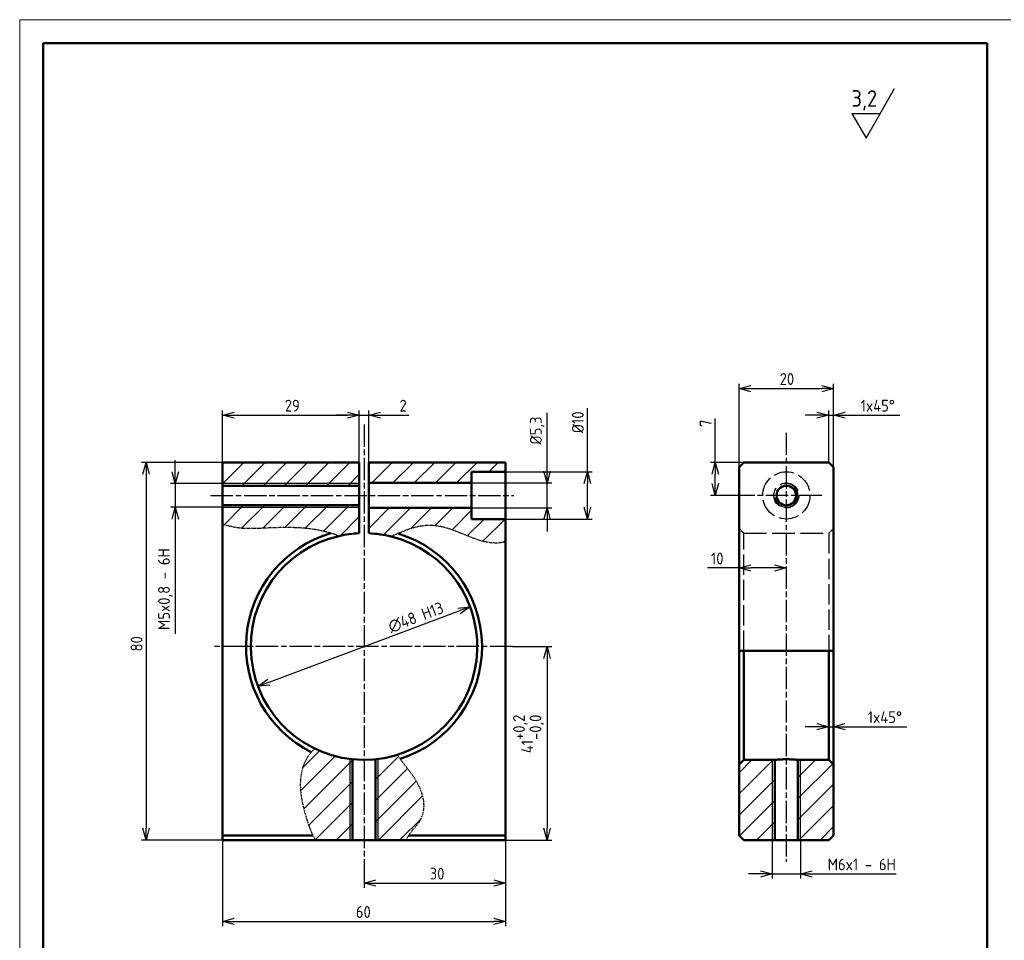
# Model space of a CAD drawing. Extents: x 324 to 1258, y -339 to 255.
# Tile 4 of 5: x 324 to 533, y 60 to 255. Entities that reach past the tile are written whole.
import ezdxf

# ---------------------------------------------------------------- set-up
doc = ezdxf.new("R2010")
doc.units = 0
doc.linetypes.add('CHAIN', pattern=[0.3543, 0.2362, -0.0295, 0.0591, -0.0295])
doc.linetypes.add('DASHED', pattern=[0.2068, 0.1655, -0.0413])
for name, color, linetype, lineweight in [('Centerline(ISO)', 1, 'CHAIN', 25), ('Dimensions(ISO)', 2, 'Continuous', 25), ('Hidden Edges(ISO)', 254, 'DASHED', 25), ('koty', 7, 'Continuous', 25), ('Srafování', 3, 'Continuous', 9), ('Viditelná (ISO)', 7, 'Continuous', 50), ('Závity(ISO)', 252, 'Continuous', 25)]:
    doc.layers.add(name, color=color, linetype=linetype, lineweight=lineweight)
doc.styles.add('DEFAULT-ISO', font='isocp.shx')
doc.styles.get("Standard").update_dxf_attribs({"font": 'ARIAL.TTF'})
doc.dimstyles.new('Copy of DEFAULT-ISO', dxfattribs={"dimtxt": 2.5, "dimasz": 2.5, "dimexe": 1, "dimexo": 0, "dimgap": 0.762, "dimtad": 1, "dimrnd": 1e-08, "dimzin": 12, "dimtxsty": 'DEFAULT-ISO', "dimblk": 'OPEN30', "dimcen": 0.09, "dimdle": 10, "dimclrd": 256, "dimclre": 256, "dimclrt": 256, "dimazin": 3, "dimtfac": 1, "dimtmove": 0, "dimatfit": 3, "dimldrblk": 'DOTSMALL', "dimfxl": 1, "dimtolj": 1, "dimtzin": 0, "dimlwd": 25, "dimlwe": -1, "dimarcsym": 0})
pattern_1 = [(45, (324.802, -29.228), (-2.245064, 2.245064), [])]

# ---------------------------------------------------------------- blocks, each defined once
blk = doc.blocks.new('_Open30')
at = {"color": 0, "linetype": 'ByBlock', "lineweight": -2}
for p, q in [((-1, 0.268), (0, 0)), ((0, 0), (-1, -0.268)), ((0, 0), (-1, 0))]:
    blk.add_line(p, q, dxfattribs=at)
blk = doc.blocks.new('*D1')
at = {"layer": 'Defpoints', "color": 0, "linetype": 'Continuous'}
for p in [(419.35, 130.5), (374.39, 113.68)]:
    blk.add_point(p, dxfattribs=at)
at = {"layer": 'Dimensions(ISO)', "lineweight": 25}
blk.add_line((376.74, 114.55), (417.01, 129.62), dxfattribs=at)
at = {"layer": 'Dimensions(ISO)', "linetype": 'Continuous', "lineweight": 25, "xscale": 2.5, "yscale": 2.5, "zscale": 2.5}
for p, rotation in [((419.35, 130.5), 20.51958421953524), ((374.39, 113.68), 200.5195842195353)]:
    blk.add_blockref('_Open30', p, dxfattribs=dict(at, rotation=rotation))
at = {"layer": 'Dimensions(ISO)', "linetype": 'Continuous', "lineweight": 25, "insert": (401.69, 127.37), "char_height": 2.5, "attachment_point": 1, "rotation": 20.5196, "style": 'DEFAULT-ISO'}
blk.add_mtext('\\A1;∅48 H13', dxfattribs=at)
blk = doc.blocks.new('_DotSmall')
at = {"color": 0, "linetype": 'ByBlock', "const_width": 0.5}
blk.add_lwpolyline([(-0.0625, 0, 1), (0.0625, 0, 1)], format="xyb", close=True, dxfattribs=at)
blk = doc.blocks.new('*D2')
at = {"layer": 'Defpoints', "color": 0, "linetype": 'Continuous'}
for p in [(366.87, 161.09), (350.7, 81.09), (366.87, 81.09)]:
    blk.add_point(p, dxfattribs=at)
at = {"layer": 'Dimensions(ISO)'}
for p, q in [((366.87, 161.09), (349.7, 161.09)), ((366.87, 81.09), (349.7, 81.09))]:
    blk.add_line(p, q, dxfattribs=at)
at = {"layer": 'Dimensions(ISO)', "lineweight": 25}
blk.add_line((350.7, 158.59), (350.7, 83.59), dxfattribs=at)
at = {"layer": 'Dimensions(ISO)', "linetype": 'Continuous', "lineweight": 25, "xscale": 2.5, "yscale": 2.5, "zscale": 2.5}
for p, rotation in [((350.7, 161.09), 90), ((350.7, 81.09), 270)]:
    blk.add_blockref('_Open30', p, dxfattribs=dict(at, rotation=rotation))
at = {"layer": 'Dimensions(ISO)', "linetype": 'Continuous', "lineweight": 25, "insert": (347.43, 121.05), "char_height": 2.5, "attachment_point": 1, "rotation": 90, "style": 'DEFAULT-ISO'}
blk.add_mtext('\\A1;80', dxfattribs=at)
blk = doc.blocks.new('*D3')
at = {"layer": 'Defpoints', "color": 0, "linetype": 'Continuous'}
for p in [(428.3, 122.09), (426.87, 81.09), (435.67, 81.09)]:
    blk.add_point(p, dxfattribs=at)
at = {"layer": 'Dimensions(ISO)'}
for p, q in [((428.3, 122.09), (436.67, 122.09)), ((426.87, 81.09), (436.67, 81.09))]:
    blk.add_line(p, q, dxfattribs=at)
at = {"layer": 'Dimensions(ISO)', "lineweight": 25}
blk.add_line((435.67, 119.59), (435.67, 83.59), dxfattribs=at)
at = {"layer": 'Dimensions(ISO)', "linetype": 'Continuous', "lineweight": 25, "xscale": 2.5, "yscale": 2.5, "zscale": 2.5}
for p, rotation in [((435.67, 122.09), 90), ((435.67, 81.09), 270)]:
    blk.add_blockref('_Open30', p, dxfattribs=dict(at, rotation=rotation))
at = {"layer": 'Dimensions(ISO)', "linetype": 'Continuous', "lineweight": 25, "insert": (428.45, 99.49), "char_height": 2.5, "attachment_point": 1, "rotation": 90, "style": 'DEFAULT-ISO'}
blk.add_mtext('\\A1;41\\S+0,2^ -0,0;', dxfattribs=at)
blk = doc.blocks.new('*D4')
at = {"layer": 'Defpoints', "color": 0, "linetype": 'Continuous'}
for p in [(419.67, 156.74), (419.67, 151.44), (435.67, 151.44)]:
    blk.add_point(p, dxfattribs=at)
at = {"layer": 'Dimensions(ISO)', "lineweight": 25}
for p, q in [((435.67, 159.24), (435.67, 171.61)), ((435.67, 151.44), (435.67, 156.74)), ((435.67, 148.94), (435.67, 146.44))]:
    blk.add_line(p, q, dxfattribs=at)
at = {"layer": 'Dimensions(ISO)'}
for p, q in [((419.67, 156.74), (436.67, 156.74)), ((419.67, 151.44), (436.67, 151.44))]:
    blk.add_line(p, q, dxfattribs=at)
at = {"layer": 'Dimensions(ISO)', "linetype": 'Continuous', "lineweight": 25, "xscale": 2.5, "yscale": 2.5, "zscale": 2.5}
for p, rotation in [((435.67, 156.74), 270), ((435.67, 151.44), 90)]:
    blk.add_blockref('_Open30', p, dxfattribs=dict(at, rotation=rotation))
at = {"layer": 'Dimensions(ISO)', "linetype": 'Continuous', "lineweight": 25, "insert": (432.03, 164.87), "char_height": 2.5, "attachment_point": 1, "rotation": 90, "style": 'DEFAULT-ISO'}
blk.add_mtext('\\A1;%%c5,3', dxfattribs=at)
blk = doc.blocks.new('*D5')
at = {"layer": 'Defpoints', "color": 0, "linetype": 'Continuous'}
for p in [(426.87, 159.09), (444.19, 159.09), (426.87, 149.09)]:
    blk.add_point(p, dxfattribs=at)
at = {"layer": 'Dimensions(ISO)', "lineweight": 25}
for p, q in [((444.19, 159.09), (444.19, 172.54)), ((444.19, 151.59), (444.19, 156.59))]:
    blk.add_line(p, q, dxfattribs=at)
at = {"layer": 'Dimensions(ISO)'}
for p, q in [((426.87, 159.09), (445.19, 159.09)), ((426.87, 149.09), (445.19, 149.09))]:
    blk.add_line(p, q, dxfattribs=at)
at = {"layer": 'Dimensions(ISO)', "linetype": 'Continuous', "lineweight": 25, "xscale": 2.5, "yscale": 2.5, "zscale": 2.5}
for p, rotation in [((444.19, 159.09), 90), ((444.19, 149.09), 270)]:
    blk.add_blockref('_Open30', p, dxfattribs=dict(at, rotation=rotation))
at = {"layer": 'Dimensions(ISO)', "linetype": 'Continuous', "lineweight": 25, "insert": (440.93, 167.28), "char_height": 2.5, "attachment_point": 1, "rotation": 90, "style": 'DEFAULT-ISO'}
blk.add_mtext('\\A1;%%c10', dxfattribs=at)
blk = doc.blocks.new('*D6')
at = {"layer": 'Defpoints', "color": 0, "linetype": 'Continuous'}
for p in [(395.87, 171.09), (366.87, 161.09), (395.87, 161.09)]:
    blk.add_point(p, dxfattribs=at)
at = {"layer": 'Dimensions(ISO)'}
for p, q in [((366.87, 161.09), (366.87, 172.09)), ((395.87, 161.09), (395.87, 172.09))]:
    blk.add_line(p, q, dxfattribs=at)
at = {"layer": 'Dimensions(ISO)', "lineweight": 25}
blk.add_line((369.37, 171.09), (393.37, 171.09), dxfattribs=at)
at = {"layer": 'Dimensions(ISO)', "linetype": 'Continuous', "lineweight": 25, "xscale": 2.5, "yscale": 2.5, "zscale": 2.5, "rotation": 180}
blk.add_blockref('_Open30', (366.87, 171.09), dxfattribs=at)
at = {"layer": 'Dimensions(ISO)', "linetype": 'Continuous', "lineweight": 25, "xscale": 2.5, "yscale": 2.5, "zscale": 2.5}
blk.add_blockref('_Open30', (395.87, 171.09), dxfattribs=at)
at = {"layer": 'Dimensions(ISO)', "linetype": 'Continuous', "lineweight": 25, "insert": (380.07, 174.35), "char_height": 2.5, "attachment_point": 1, "style": 'DEFAULT-ISO'}
blk.add_mtext('\\A1;29', dxfattribs=at)
blk = doc.blocks.new('*D7')
at = {"layer": 'Defpoints', "color": 0, "linetype": 'Continuous'}
for p in [(397.87, 171.09), (395.87, 161.09), (397.87, 161.09)]:
    blk.add_point(p, dxfattribs=at)
at = {"layer": 'Dimensions(ISO)', "lineweight": 25}
for p, q in [((393.37, 171.09), (390.87, 171.09)), ((395.87, 171.09), (397.87, 171.09)), ((400.37, 171.09), (406.36, 171.09))]:
    blk.add_line(p, q, dxfattribs=at)
at = {"layer": 'Dimensions(ISO)'}
for p, q in [((395.87, 161.09), (395.87, 172.09)), ((397.87, 161.09), (397.87, 172.09))]:
    blk.add_line(p, q, dxfattribs=at)
at = {"layer": 'Dimensions(ISO)', "linetype": 'Continuous', "lineweight": 25, "xscale": 2.5, "yscale": 2.5, "zscale": 2.5}
blk.add_blockref('_Open30', (395.87, 171.09), dxfattribs=at)
at = {"layer": 'Dimensions(ISO)', "linetype": 'Continuous', "lineweight": 25, "xscale": 2.5, "yscale": 2.5, "zscale": 2.5, "rotation": 180}
blk.add_blockref('_Open30', (397.87, 171.09), dxfattribs=at)
at = {"layer": 'Dimensions(ISO)', "linetype": 'Continuous', "lineweight": 25, "insert": (404.39, 174.35), "char_height": 2.5, "attachment_point": 1, "style": 'DEFAULT-ISO'}
blk.add_mtext('\\A1;2', dxfattribs=at)
blk = doc.blocks.new('*D8')
at = {"layer": 'Defpoints', "color": 0, "linetype": 'Continuous'}
for p in [(495.35, 122.08), (496.35, 122.08), (496.35, 105.12)]:
    blk.add_point(p, dxfattribs=at)
at = {"layer": 'Dimensions(ISO)', "lineweight": 25}
for p, q in [((492.85, 105.12), (490.35, 105.12)), ((495.35, 105.12), (496.35, 105.12)), ((498.85, 105.12), (511.87, 105.12))]:
    blk.add_line(p, q, dxfattribs=at)
at = {"layer": 'Dimensions(ISO)', "linetype": 'Continuous', "lineweight": 25, "xscale": 2.5, "yscale": 2.5, "zscale": 2.5}
blk.add_blockref('_Open30', (495.35, 105.12), dxfattribs=at)
at = {"layer": 'Dimensions(ISO)', "linetype": 'Continuous', "lineweight": 25, "xscale": 2.5, "yscale": 2.5, "zscale": 2.5, "rotation": 180}
blk.add_blockref('_Open30', (496.35, 105.12), dxfattribs=at)
at = {"layer": 'Dimensions(ISO)', "linetype": 'Continuous', "lineweight": 25, "insert": (503.61, 108.38), "char_height": 2.5, "attachment_point": 1, "style": 'DEFAULT-ISO'}
blk.add_mtext('\\A1;1x45%%d', dxfattribs=at)
blk = doc.blocks.new('*D9')
at = {"layer": 'Defpoints', "color": 0, "linetype": 'Continuous'}
for p in [(366.87, 81.09), (426.87, 81.09), (426.87, 63.87)]:
    blk.add_point(p, dxfattribs=at)
at = {"layer": 'Dimensions(ISO)'}
for p, q in [((366.87, 81.09), (366.87, 62.87)), ((426.87, 81.09), (426.87, 62.87))]:
    blk.add_line(p, q, dxfattribs=at)
at = {"layer": 'Dimensions(ISO)', "lineweight": 25}
blk.add_line((369.37, 63.87), (424.37, 63.87), dxfattribs=at)
at = {"layer": 'Dimensions(ISO)', "linetype": 'Continuous', "lineweight": 25, "xscale": 2.5, "yscale": 2.5, "zscale": 2.5, "rotation": 180}
blk.add_blockref('_Open30', (366.87, 63.87), dxfattribs=at)
at = {"layer": 'Dimensions(ISO)', "linetype": 'Continuous', "lineweight": 25, "xscale": 2.5, "yscale": 2.5, "zscale": 2.5}
blk.add_blockref('_Open30', (426.87, 63.87), dxfattribs=at)
at = {"layer": 'Dimensions(ISO)', "linetype": 'Continuous', "lineweight": 25, "insert": (395.14, 67.13), "char_height": 2.5, "attachment_point": 1, "style": 'DEFAULT-ISO'}
blk.add_mtext('\\A1;60', dxfattribs=at)
blk = doc.blocks.new('*D10')
at = {"layer": 'Defpoints', "color": 0, "linetype": 'Continuous'}
for p in [(483.35, 81.09), (489.35, 81.09), (489.35, 73.94)]:
    blk.add_point(p, dxfattribs=at)
at = {"layer": 'Dimensions(ISO)'}
for p, q in [((483.35, 81.09), (483.35, 72.94)), ((489.35, 81.09), (489.35, 72.94))]:
    blk.add_line(p, q, dxfattribs=at)
at = {"layer": 'Dimensions(ISO)', "lineweight": 25}
for p, q in [((480.85, 73.94), (478.35, 73.94)), ((483.35, 73.94), (489.35, 73.94)), ((491.85, 73.94), (509.62, 73.94))]:
    blk.add_line(p, q, dxfattribs=at)
at = {"layer": 'Dimensions(ISO)', "linetype": 'Continuous', "lineweight": 25, "xscale": 2.5, "yscale": 2.5, "zscale": 2.5}
blk.add_blockref('_Open30', (483.35, 73.94), dxfattribs=at)
at = {"layer": 'Dimensions(ISO)', "linetype": 'Continuous', "lineweight": 25, "xscale": 2.5, "yscale": 2.5, "zscale": 2.5, "rotation": 180}
blk.add_blockref('_Open30', (489.35, 73.94), dxfattribs=at)
at = {"layer": 'Dimensions(ISO)', "linetype": 'Continuous', "lineweight": 25, "insert": (495.11, 77.2), "char_height": 2.5, "attachment_point": 1, "style": 'DEFAULT-ISO'}
blk.add_mtext('\\A1;M6x1 - 6H', dxfattribs=at)
blk = doc.blocks.new('*D11')
at = {"layer": 'Defpoints', "color": 0, "linetype": 'Continuous'}
for p in [(496.35, 171.09), (495.35, 161.09), (496.35, 160.09)]:
    blk.add_point(p, dxfattribs=at)
at = {"layer": 'Dimensions(ISO)', "lineweight": 25}
for p, q in [((492.85, 171.09), (490.35, 171.09)), ((495.35, 171.09), (496.35, 171.09)), ((498.85, 171.09), (510.37, 171.09))]:
    blk.add_line(p, q, dxfattribs=at)
at = {"layer": 'Dimensions(ISO)'}
for p, q in [((495.35, 161.09), (495.35, 172.09)), ((496.35, 160.09), (496.35, 172.09))]:
    blk.add_line(p, q, dxfattribs=at)
at = {"layer": 'Dimensions(ISO)', "linetype": 'Continuous', "lineweight": 25, "xscale": 2.5, "yscale": 2.5, "zscale": 2.5}
blk.add_blockref('_Open30', (495.35, 171.09), dxfattribs=at)
at = {"layer": 'Dimensions(ISO)', "linetype": 'Continuous', "lineweight": 25, "xscale": 2.5, "yscale": 2.5, "zscale": 2.5, "rotation": 180}
blk.add_blockref('_Open30', (496.35, 171.09), dxfattribs=at)
at = {"layer": 'Dimensions(ISO)', "linetype": 'Continuous', "lineweight": 25, "insert": (502.11, 174.35), "char_height": 2.5, "attachment_point": 1, "style": 'DEFAULT-ISO'}
blk.add_mtext('\\A1;1x45%%d', dxfattribs=at)
blk = doc.blocks.new('*D12')
at = {"layer": 'Defpoints', "color": 0, "linetype": 'Continuous'}
for p in [(496.35, 176.72), (476.35, 160.09), (496.35, 160.09)]:
    blk.add_point(p, dxfattribs=at)
at = {"layer": 'Dimensions(ISO)'}
for p, q in [((476.35, 160.09), (476.35, 177.72)), ((496.35, 160.09), (496.35, 177.72))]:
    blk.add_line(p, q, dxfattribs=at)
at = {"layer": 'Dimensions(ISO)', "lineweight": 25}
blk.add_line((478.85, 176.72), (493.85, 176.72), dxfattribs=at)
at = {"layer": 'Dimensions(ISO)', "linetype": 'Continuous', "lineweight": 25, "xscale": 2.5, "yscale": 2.5, "zscale": 2.5, "rotation": 180}
blk.add_blockref('_Open30', (476.35, 176.72), dxfattribs=at)
at = {"layer": 'Dimensions(ISO)', "linetype": 'Continuous', "lineweight": 25, "xscale": 2.5, "yscale": 2.5, "zscale": 2.5}
blk.add_blockref('_Open30', (496.35, 176.72), dxfattribs=at)
at = {"layer": 'Dimensions(ISO)', "linetype": 'Continuous', "lineweight": 25, "insert": (484.94, 179.99), "char_height": 2.5, "attachment_point": 1, "style": 'DEFAULT-ISO'}
blk.add_mtext('\\A1;20', dxfattribs=at)
blk = doc.blocks.new('*D13')
at = {"layer": 'Defpoints', "color": 0, "linetype": 'Continuous'}
for p in [(486.35, 154.09), (476.35, 138.73), (476.35, 121.15)]:
    blk.add_point(p, dxfattribs=at)
at = {"layer": 'Dimensions(ISO)', "lineweight": 25}
for p, q in [((476.35, 138.73), (469.62, 138.73)), ((483.85, 138.73), (478.85, 138.73))]:
    blk.add_line(p, q, dxfattribs=at)
at = {"layer": 'Dimensions(ISO)', "linetype": 'Continuous', "lineweight": 25, "xscale": 2.5, "yscale": 2.5, "zscale": 2.5, "rotation": 180}
blk.add_blockref('_Open30', (476.35, 138.73), dxfattribs=at)
at = {"layer": 'Dimensions(ISO)', "linetype": 'Continuous', "lineweight": 25, "xscale": 2.5, "yscale": 2.5, "zscale": 2.5}
blk.add_blockref('_Open30', (486.35, 138.73), dxfattribs=at)
at = {"layer": 'Dimensions(ISO)', "linetype": 'Continuous', "lineweight": 25, "insert": (470.38, 141.99), "char_height": 2.5, "attachment_point": 1, "style": 'DEFAULT-ISO'}
blk.add_mtext('\\A1;10', dxfattribs=at)
blk = doc.blocks.new('*D14')
at = {"layer": 'Defpoints', "color": 0, "linetype": 'Continuous'}
for p in [(471.28, 161.09), (477.35, 161.09), (478.85, 154.09)]:
    blk.add_point(p, dxfattribs=at)
at = {"layer": 'Dimensions(ISO)', "lineweight": 25}
for p, q in [((471.28, 161.09), (471.28, 170.36)), ((471.28, 156.59), (471.28, 158.59))]:
    blk.add_line(p, q, dxfattribs=at)
at = {"layer": 'Dimensions(ISO)'}
for p, q in [((477.35, 161.09), (470.28, 161.09)), ((478.85, 154.09), (470.28, 154.09))]:
    blk.add_line(p, q, dxfattribs=at)
at = {"layer": 'Dimensions(ISO)', "linetype": 'Continuous', "lineweight": 25, "xscale": 2.5, "yscale": 2.5, "zscale": 2.5}
for p, rotation in [((471.28, 161.09), 90), ((471.28, 154.09), 270)]:
    blk.add_blockref('_Open30', p, dxfattribs=dict(at, rotation=rotation))
at = {"layer": 'Dimensions(ISO)', "linetype": 'Continuous', "lineweight": 25, "insert": (468.02, 168.6), "char_height": 2.5, "attachment_point": 1, "rotation": 90, "style": 'DEFAULT-ISO'}
blk.add_mtext('\\A1;7', dxfattribs=at)
blk = doc.blocks.new('*D15')
at = {"layer": 'Defpoints', "color": 0, "linetype": 'Continuous'}
for p in [(366.87, 156.59), (356.87, 151.59), (366.87, 151.59)]:
    blk.add_point(p, dxfattribs=at)
at = {"layer": 'Dimensions(ISO)', "lineweight": 25}
for p, q in [((356.87, 159.09), (356.87, 161.59)), ((356.87, 156.59), (356.87, 151.59)), ((356.87, 149.09), (356.87, 124.81))]:
    blk.add_line(p, q, dxfattribs=at)
at = {"layer": 'Dimensions(ISO)'}
for p, q in [((366.87, 156.59), (355.87, 156.59)), ((366.87, 151.59), (355.87, 151.59))]:
    blk.add_line(p, q, dxfattribs=at)
at = {"layer": 'Dimensions(ISO)', "linetype": 'Continuous', "lineweight": 25, "xscale": 2.5, "yscale": 2.5, "zscale": 2.5}
for p, rotation in [((356.87, 156.59), 270), ((356.87, 151.59), 90)]:
    blk.add_blockref('_Open30', p, dxfattribs=dict(at, rotation=rotation))
at = {"layer": 'Dimensions(ISO)', "linetype": 'Continuous', "lineweight": 25, "insert": (353.23, 125.58), "char_height": 2.5, "attachment_point": 1, "rotation": 90, "style": 'DEFAULT-ISO'}
blk.add_mtext('\\A1;M5x0,8 - 6H', dxfattribs=at)
blk = doc.blocks.new('PROFST00JR2SSC')
at = {"layer": 'koty'}
for p, q in [((0, 0), (6.06, 10.5)), ((-3.03, 5.25), (0, 0)), ((-3.03, 5.25), (3.03, 5.25))]:
    blk.add_line(p, q, dxfattribs=at)
at = {"flags": 9}
for tag in ['INFO', 'INFO1', 'INFO2', 'INFO3', 'INFO4', 'INFO5', 'INFO6', 'INFO7', 'INFO8', 'INFO9']:
    blk.add_attdef(tag, (0, 0), '', height=3, dxfattribs=at)
at = {"layer": 'koty', "style": 'DEFAULT-ISO'}
blk.add_text('3,2', height=3.5, dxfattribs=at).set_placement((-3.08, 6.65))
blk = doc.blocks.new('*D46')
at = {"layer": 'Defpoints', "color": 0}
for p in [(426.87, 81.09), (396.87, 77.09), (426.87, 71.98)]:
    blk.add_point(p, dxfattribs=at)
at = {"layer": 'Dimensions(ISO)'}
for p, q in [((426.87, 81.09), (426.87, 70.98)), ((396.87, 77.09), (396.87, 70.98))]:
    blk.add_line(p, q, dxfattribs=at)
at = {"layer": 'Dimensions(ISO)', "lineweight": 25}
blk.add_line((399.37, 71.98), (424.37, 71.98), dxfattribs=at)
at = {"layer": 'Dimensions(ISO)', "lineweight": 25, "xscale": 2.5, "yscale": 2.5, "zscale": 2.5, "rotation": 180}
blk.add_blockref('_Open30', (396.87, 71.98), dxfattribs=at)
at = {"layer": 'Dimensions(ISO)', "lineweight": 25, "xscale": 2.5, "yscale": 2.5, "zscale": 2.5}
blk.add_blockref('_Open30', (426.87, 71.98), dxfattribs=at)
at = {"layer": 'Dimensions(ISO)', "insert": (412.35, 74), "char_height": 2.5, "attachment_point": 5, "style": 'DEFAULT-ISO'}
blk.add_mtext('\\A1;30', dxfattribs=at)

msp = doc.modelspace()

# ---------------------------------------------------------------- hatches: boundary and pattern name
at = {"layer": 'Srafování', "lineweight": 18}
h = msp.add_hatch(dxfattribs=at)
h.set_pattern_fill('ANSI31', color=256, scale=25.4, style=0)
h.set_pattern_definition(pattern_1)
h.paths.add_polyline_path([(395.87149262, 156.15544433), (366.87149262, 156.15544433), (366.87149262, 161.08844433), (395.87149262, 161.08844433)])
h.paths.add_polyline_path([(419.67149262, 159.08844433), (419.67149262, 156.73844433), (397.87149262, 156.73844433), (397.87149262, 161.08844433), (426.87149262, 161.08844433), (426.87149262, 159.08844433)])
edge = h.paths.add_edge_path()
edge.add_ellipse((396.87149262, 122.08844433), major_axis=(-24, 0), ratio=1, start_angle=256.1696939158, end_angle=267.6119845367)
edge.add_line((397.87149262, 146.06760195), (397.87149262, 151.43844433))
edge.add_line((397.87149262, 151.43844433), (419.67149262, 151.43844433))
edge.add_line((419.67149262, 151.43844433), (419.67149262, 149.08844433))
edge.add_line((419.67149262, 149.08844433), (426.87149262, 149.08844433))
edge.add_line((426.87149262, 149.08844433), (426.87149262, 144.27690855))
edge.add_spline(control_points=[(426.87149262, 144.27690855), (424.90753275, 143.7537743), (420.61701625, 144.08356454), (415.47357112, 147.57830354), (410.92872484, 148.81057242), (406.39832825, 147.05825572), (403.6252419, 145.82191684), (402.60862295, 145.39263571)], knot_values=[-0.6680507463, -0.6680507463, -0.6680507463, -0.6680507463, -0.6680507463, -0.6680507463, -0.5937381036, -0.507098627, -0.4545355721, -0.4545355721, -0.4545355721, -0.4545355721, -0.4545355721, -0.4545355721], degree=5, periodic=0)
edge = h.paths.add_edge_path()
edge.add_ellipse((396.87149262, 122.08844433), major_axis=(-24, 0), ratio=1, start_angle=272.3880154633, end_angle=282.7222864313)
edge.add_spline(control_points=[(391.58607719, 145.49921928), (390.51496078, 145.88689013), (388.00638182, 146.72937089), (382.24412473, 147.91772162), (373.52760403, 146.92634927), (371.51065834, 146.86296733), (368.88143304, 147.38083173), (366.87149262, 147.98145993)], knot_values=[-0.9999384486, -0.9999384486, -0.9999384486, -0.9999384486, -0.9999384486, -0.9999384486, -0.9466050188, -0.8860123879, -0.7921646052, -0.7921646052, -0.7921646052, -0.7921646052, -0.7921646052, -0.7921646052], degree=5, periodic=0)
edge.add_line((366.87149262, 147.98145993), (366.87149262, 152.02144433))
edge.add_line((366.87149262, 152.02144433), (395.87149262, 152.02144433))
edge.add_line((395.87149262, 152.02144433), (395.87149262, 146.06760195))
at = {"layer": 'Srafování'}
h = msp.add_hatch(dxfattribs=at)
h.set_pattern_fill('ANSI31', color=256, style=0)
h.set_pattern_definition([(45, (80.86, 0), (-2.245064, 2.245064), [])])
edge = h.paths.add_edge_path()
edge.add_arc((396.87149262, 122.08844433), 24, 244.3469890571, 262.8192442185, ccw=False)
edge.add_spline(control_points=[(386.48141375, 100.4540675), (385.70060993, 99.8601418), (383.5908795, 97.06783801), (383.03250707, 91.8187439), (384.45290689, 86.15583803), (385.6907941, 82.58319413), (386.57901824, 81.08844433)], knot_values=[1.6733686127, 1.6733686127, 1.6733686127, 1.6733686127, 4.5715239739, 11.235861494, 16.9129536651, 22.1627103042, 22.1627103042, 22.1627103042, 22.1627103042], degree=3, periodic=0)
edge.add_line((386.57901824, 81.08844433), (393.87149262, 81.08844433))
edge.add_line((393.87149262, 81.08844433), (393.87149262, 98.27668253))
h.paths.add_polyline_path([(394.41299262, 98.21469771, -0.0056776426), (393.87149262, 98.27668253), (393.87149262, 81.08844433), (394.41299262, 81.08844433)])
h.paths.add_polyline_path([(399.87149262, 98.27668253, -0.0056776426), (399.32999262, 98.21469771), (399.32999262, 81.08844433), (399.87149262, 81.08844433)])
edge = h.paths.add_edge_path()
edge.add_line((399.87149262, 81.08844433), (405.86932337, 81.08844433))
edge.add_spline(control_points=[(405.86932337, 81.08844433), (406.35163022, 82.61905639), (410.57811399, 85.92565815), (409.22535726, 92.89548376), (404.85880232, 97.6520636), (403.95164808, 99.15655826)], knot_values=[44.8332986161, 44.8332986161, 44.8332986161, 44.8332986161, 49.7150442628, 57.6780659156, 62.8801057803, 62.8801057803, 62.8801057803, 62.8801057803], degree=3, periodic=0)
edge.add_arc((396.87149262, 122.08844433), 24, 277.1807557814, 287.1579257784, ccw=False)
edge.add_line((399.87149262, 98.27668253), (399.87149262, 81.08844433))
at = {"layer": 'Srafování', "lineweight": 18}
h = msp.add_hatch(dxfattribs=at)
h.set_pattern_fill('ANSI31', color=256, scale=25.4, style=0)
h.set_pattern_definition(pattern_1)
h.paths.add_polyline_path([(476.34885573, 82.08844433), (476.34885573, 97.08844433), (477.34885573, 98.08844433), (483.89035573, 98.08844433), (483.89035573, 81.08844433), (477.34885573, 81.08844433)])
h.paths.add_polyline_path([(496.34885573, 97.08844433), (496.34885573, 82.08844433), (495.34885573, 81.08844433), (488.80735573, 81.08844433), (488.80735573, 98.08844433), (495.34885573, 98.08844433)])

# ---------------------------------------------------------------- linework, layer by layer
at = {"color": 7, "lineweight": 20, "ltscale": 0.2}
for p, q in [((323.91038249, 254.84281349), (323.91038249, -42.15718651)), ((533.91038249, 254.84281349), (323.91038249, 254.84281349))]:
    msp.add_line(p, q, dxfattribs=at)
at = {"layer": 'Centerline(ISO)', "linetype": 'CHAIN', "ltscale": 20}
for p, q in [((396.87149262, 169.13902513), (396.87149262, 77.08844433)), ((486.34885573, 167.38032322), (486.34885573, 76.46515406)), ((364.37149262, 154.08844433), (428.64390351, 154.08844433)), ((493.84885573, 154.08844433), (478.84885573, 154.08844433)), ((428.29889055, 122.08844433), (365.20351616, 122.08844433))]:
    msp.add_line(p, q, dxfattribs=at)
at = {"layer": 'Hidden Edges(ISO)', "ltscale": 2.693367}
msp.add_line((476.34885573, 147.06843413), (477.34885574, 146.06760062), dxfattribs=at)
at = {"layer": 'Hidden Edges(ISO)', "ltscale": 25.999033}
for p, q in [((477.34885573, 121.15130495), (477.34885573, 146.06760195)), ((495.34885573, 146.06760195), (495.34885573, 121.15130495))]:
    msp.add_line(p, q, dxfattribs=at)
at = {"layer": 'Hidden Edges(ISO)', "ltscale": 29.01354}
msp.add_line((477.34885573, 146.06760195), (495.34885573, 146.06760195), dxfattribs=at)
at = {"layer": 'Hidden Edges(ISO)', "ltscale": 2.693368}
msp.add_line((495.34885549, 146.06760062), (496.34885573, 147.06843413), dxfattribs=at)
at = {"layer": 'Hidden Edges(ISO)', "flags": 128}
for points in [[(389.84958337, 146.08204402), (389.3665202, 146.22382201), (388.86667595, 146.3599924), (388.3496602, 146.48943461), (387.81529979, 146.61110915), (387.26366253, 146.72411002), (386.69508458, 146.8276409), (386.11019404, 146.92106761), (385.50993689, 147.00391329), (384.89560266, 147.07588233), (384.26884801, 147.1368698), (383.63169798, 147.18696631), (382.98649774, 147.2264675), (382.33584733, 147.25581683), (381.68253706, 147.27561511), (381.02948175, 147.28659667), (380.37965552, 147.28959597), (379.73602698, 147.28554286), (379.10149441, 147.27542914), (378.4788178, 147.26030387), (377.87055836, 147.24123992), (377.27900849, 147.21932925), (376.70612917, 147.19564475), (376.15348563, 147.17123545), (375.62217877, 147.14709796), (375.11279032, 147.12416686), (374.62537751, 147.10330523), (374.15950999, 147.08529032), (373.71432052, 147.07085646), (373.28855381, 147.06066168), (372.88060532, 147.05531157), (372.4885808, 147.05535926), (372.1103333, 147.06131972), (371.7435144, 147.0736555), (371.38562069, 147.09280051), (371.03404389, 147.1191553), (370.68611369, 147.15308703), (370.33914671, 147.19495333), (369.99049411, 147.24507846), (369.63759051, 147.30378665), (369.27799449, 147.37138785), (368.90944705, 147.44819201), (368.52990613, 147.53450907), (368.13760505, 147.63065852), (367.73109184, 147.73696936), (367.30927811, 147.85378016), (366.87149272, 147.98145808)], [(391.58607707, 145.49922026), (391.51837991, 145.52367247), (391.45033226, 145.54814376), (391.38192699, 145.57263411), (391.31315575, 145.59713877), (391.24401198, 145.6216482), (391.17448852, 145.64615763), (391.10457704, 145.67066706), (391.03427038, 145.69516696), (390.96356199, 145.71965731), (390.89244292, 145.7441286), (390.82090721, 145.76857127), (390.74894653, 145.79299487), (390.67655311, 145.81738032), (390.603721, 145.84172763), (390.53044126, 145.86603202), (390.45670734, 145.89029349), (390.38251147, 145.91449774), (390.30784593, 145.93864478), (390.23270414, 145.96272982), (390.15707777, 145.98674811), (390.08096025, 146.01069487), (390.00434325, 146.03456057), (389.9272202, 146.05834521), (389.84958337, 146.08204402)], [(426.87149272, 144.2769102), (426.3130878, 144.14972819), (425.75465904, 144.06402625), (425.19716964, 144.01748694), (424.64143977, 144.00762595), (424.08818946, 144.0318159), (423.53801713, 144.08731021), (422.99142108, 144.17125739), (422.44879947, 144.2807392), (421.91046701, 144.41277064), (421.37665496, 144.56435717), (420.84752307, 144.73247088), (420.32315717, 144.914122), (419.8035954, 145.10633982), (419.28881631, 145.30622519), (418.77875314, 145.51095523), (418.27331052, 145.71781195), (417.77235732, 145.92421569), (417.27574334, 146.12771548), (416.78329692, 146.32606066), (416.29484878, 146.51715792), (415.81021295, 146.69910945), (415.32920346, 146.87020339), (414.85162721, 147.02889956), (414.37729583, 147.17383422), (413.90601621, 147.30382003), (413.43760715, 147.41784133), (412.97188506, 147.51504935), (412.50868068, 147.59477175), (412.04782949, 147.65648879), (411.58918605, 147.69984759), (411.13261447, 147.72466696), (410.67799554, 147.73090399), (410.22522912, 147.71869219), (409.77423892, 147.68830813), (409.3249701, 147.64017142), (408.87739406, 147.57487334), (408.43150602, 147.49312915), (407.98733459, 147.39581145), (407.54493699, 147.28393115), (407.1044086, 147.15864218), (406.66586862, 147.02121771), (406.22946487, 146.8730358), (405.79536662, 146.7155794), (405.36375747, 146.55040301), (404.93483291, 146.37911357), (404.50879917, 146.20337523), (404.08585892, 146.02488078)], [(404.08585892, 146.02488078), (404.02488337, 145.99890269), (403.9638506, 145.97285308), (403.9027606, 145.9467367), (403.84161458, 145.92055358), (403.78041253, 145.894318), (403.71915803, 145.86802996), (403.65784869, 145.84169425), (403.59648929, 145.81532038), (403.53507862, 145.78891314), (403.47361908, 145.76248206), (403.41211066, 145.73602236), (403.35055576, 145.70954837), (403.28895436, 145.68306483), (403.22730766, 145.65657176), (403.16561804, 145.63008345), (403.10388551, 145.60359992), (403.04211126, 145.57712592), (402.98029647, 145.55067576), (402.91844235, 145.52424468), (402.85655008, 145.4978422), (402.79462085, 145.47147311), (402.73265586, 145.44514693), (402.6706563, 145.41886367), (402.60862336, 145.39263762)]]:
    msp.add_lwpolyline(points, dxfattribs=at)
at = {"layer": 'Hidden Edges(ISO)', "ltscale": 25.31909}
msp.add_circle((486.34885573, 154.08844433), 5, dxfattribs=at)
at = {"layer": 'Hidden Edges(ISO)', "ltscale": 26.838236}
msp.add_circle((486.34885573, 154.08844433), 2.65, dxfattribs=at)
at = {"layer": 'Hidden Edges(ISO)'}
for points, knots in [([(386.48141375, 100.4540675), (385.70060993, 99.8601418), (383.5908795, 97.06783801), (383.03250707, 91.8187439), (384.45290689, 86.15583803), (385.6907941, 82.58319413), (386.57901824, 81.08844433)], [1.6733686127, 1.6733686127, 1.6733686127, 1.6733686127, 4.5715239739, 11.235861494, 16.9129536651, 22.1627103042, 22.1627103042, 22.1627103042, 22.1627103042]), ([(405.86932337, 81.08844433), (406.35163022, 82.61905639), (410.57811399, 85.92565815), (409.22535726, 92.89548376), (404.85880232, 97.6520636), (403.95164808, 99.15655826)], [44.8332986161, 44.8332986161, 44.8332986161, 44.8332986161, 49.7150442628, 57.6780659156, 62.8801057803, 62.8801057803, 62.8801057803, 62.8801057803])]:
    msp.add_open_spline(points, degree=3, knots=knots, dxfattribs=at)
at = {"layer": 'Viditelná (ISO)', "ltscale": 0.2}
for p, q in [((328.91038249, 249.84281349), (328.91038249, -37.15718651)), ((528.91038249, 249.84281349), (328.91038249, 249.84281349))]:
    msp.add_line(p, q, dxfattribs=at)
at = {"layer": 'Viditelná (ISO)', "color": 7, "ltscale": 0.2}
msp.add_line((528.91038249, -37.15718651), (528.91038249, 249.84281349), dxfattribs=at)
at = {"layer": 'Viditelná (ISO)'}
for p, q in [((366.87149262, 161.08844433), (395.87149262, 161.08844433)), ((366.87149262, 156.15544433), (366.87149262, 161.08844433)), ((395.87149262, 161.08844433), (395.87149262, 156.15544433)), ((397.87149262, 161.08844433), (426.87149262, 161.08844433)), ((397.87149262, 156.73844433), (397.87149262, 161.08844433)), ((426.87149262, 161.08844433), (426.87149262, 159.08844433)), ((476.34885573, 160.08844433), (477.34885573, 161.08844433)), ((477.34885573, 161.08844433), (495.34885573, 161.08844433)), ((495.34885573, 161.08844433), (496.34885573, 160.08844433)), ((419.67149262, 159.08844433), (419.67149262, 156.73844433)), ((426.87149262, 159.08844433), (419.67149262, 159.08844433)), ((426.87149262, 159.08844433), (426.87149262, 149.08844433)), ((476.34885573, 121.15130495), (476.34885573, 160.08844433)), ((496.34885573, 121.15130495), (496.34885573, 160.08844433)), ((419.67149262, 156.73844433), (397.87149262, 156.73844433)), ((397.87149262, 151.43844433), (397.87149262, 156.73844433)), ((419.67149262, 151.43844433), (419.67149262, 156.73844433)), ((395.87149262, 156.15544433), (366.87149262, 156.15544433)), ((366.87149262, 152.02144433), (366.87149262, 156.15544433)), ((395.87149262, 156.15544433), (395.87149262, 152.02144433)), ((366.87149262, 152.02144433), (395.87149262, 152.02144433)), ((366.87149262, 147.98145993), (366.87149262, 152.02144433)), ((395.87149262, 152.02144433), (395.87149262, 146.06760195)), ((397.87149262, 151.43844433), (419.67149262, 151.43844433)), ((397.87149262, 146.06760195), (397.87149262, 151.43844433)), ((419.67149262, 151.43844433), (419.67149262, 149.08844433)), ((419.67149262, 149.08844433), (426.87149262, 149.08844433)), ((426.87149262, 149.08844433), (426.87149262, 144.27690855)), ((366.87149262, 82.08844433), (366.87149262, 147.98145993)), ((426.87149262, 144.27690855), (426.87149262, 82.08844433)), ((476.34885573, 121.15130495), (496.34885573, 121.15130495)), ((476.34885573, 121.15130495), (476.34885573, 97.08844433)), ((477.34885573, 98.08844433), (477.34885573, 121.15130495)), ((495.34885573, 121.15130495), (495.34885573, 98.08844433)), ((496.34885573, 97.08844433), (496.34885573, 121.15130495)), ((394.41299262, 98.21469771), (394.41299262, 81.08844433)), ((399.32999262, 81.08844433), (399.32999262, 98.21469771)), ((476.34885573, 97.08844433), (477.34885573, 98.08844433)), ((477.34885573, 98.08844433), (483.89035573, 98.08844433)), ((483.89035573, 98.08844433), (483.89035573, 81.08844433)), ((488.80735573, 98.08844433), (495.34885573, 98.08844433)), ((488.80735573, 81.08844433), (488.80735573, 98.08844433)), ((495.34885573, 98.08844433), (496.34885573, 97.08844433)), ((476.34885573, 82.08844433), (476.34885573, 97.08844433)), ((496.34885573, 97.08844433), (496.34885573, 82.08844433)), ((366.87149262, 82.08844433), (366.87149262, 81.08844433)), ((386.04106351, 82.08844433), (366.87149262, 82.08844433)), ((426.87149262, 82.08844433), (406.34586547, 82.08844433)), ((426.87149262, 81.08844433), (426.87149262, 82.08844433)), ((477.34885573, 81.08844433), (476.34885573, 82.08844433)), ((496.34885573, 82.08844433), (495.34885573, 81.08844433)), ((366.87149262, 81.08844433), (426.87149262, 81.08844433)), ((399.32999262, 81.08844433), (394.41299262, 81.08844433)), ((483.89035573, 81.08844433), (477.34885573, 81.08844433)), ((488.80735573, 81.08844433), (483.89035573, 81.08844433)), ((495.34885573, 81.08844433), (488.80735573, 81.08844433))]:
    msp.add_line(p, q, dxfattribs=at)
at = {"layer": 'Viditelná (ISO)', "flags": 128}
for points in [[(483.89035546, 98.08844432), (483.89551305, 98.08898642), (483.91102099, 98.09058923), (483.93693292, 98.09321757), (483.97330188, 98.09683628), (484.02018094, 98.10141015), (484.07762312, 98.10690403), (484.14551162, 98.11323277), (484.22305071, 98.12022391), (484.30927717, 98.12771123), (484.40322601, 98.13552849), (484.50393342, 98.14350947), (484.6104362, 98.15148796), (484.72421431, 98.15946953), (484.84680557, 98.16745912), (484.9773308, 98.17528959), (485.11491262, 98.1827938), (485.25867128, 98.18980461), (485.40772938, 98.19615487), (485.56113803, 98.20167025), (485.71766519, 98.20626383), (485.87600552, 98.20989949), (486.03485429, 98.2125411), (486.19290614, 98.21415254), (486.34885573, 98.2146977)], [(486.34885573, 98.2146977), (486.50480532, 98.21415254), (486.66285777, 98.2125411), (486.82170534, 98.20989949), (486.98004627, 98.20626383), (487.13657283, 98.20167025), (487.28998208, 98.19615487), (487.43904018, 98.18980461), (487.58279943, 98.1827938), (487.72038006, 98.17528959), (487.85090589, 98.16745912), (487.97349715, 98.15946953), (488.08727526, 98.15148796), (488.19377803, 98.14350947), (488.29448604, 98.13552849), (488.38843488, 98.12771123), (488.47466015, 98.12022391), (488.55219984, 98.11323277), (488.62008833, 98.10690403), (488.67753052, 98.10141015), (488.72440957, 98.09683628), (488.76077794, 98.09321757), (488.78669047, 98.09058923), (488.8021984, 98.08898642), (488.8073554, 98.08844432)]]:
    msp.add_lwpolyline(points, dxfattribs=at)
at = {"layer": 'Viditelná (ISO)'}
msp.add_circle((486.34885573, 154.08844433), 2.067, dxfattribs=at)
for radius, start, end in [(25, 106.3125165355, 243.4458695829), (24, 92.3880154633, 102.7222864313), (24, 76.1696939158, 87.6119845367), (24, 102.7222864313, 76.1696939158), (25, 287.8326358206, 73.2273594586)]:
    msp.add_arc((396.87149262, 122.08844433), radius, start, end, dxfattribs=at)
at = {"layer": 'Závity(ISO)'}
for p, q in [((395.87149262, 156.58844433), (366.87149262, 156.58844433)), ((366.87149262, 151.58844433), (395.87149262, 151.58844433)), ((393.87149262, 98.27668253), (393.87149262, 81.08844433)), ((399.87149262, 81.08844433), (399.87149262, 98.27668253)), ((483.34885573, 98.08844433), (483.34885573, 81.08844433)), ((489.34885573, 81.08844433), (489.34885573, 98.08844433))]:
    msp.add_line(p, q, dxfattribs=at)
msp.add_arc((486.34885573, 154.08844433), 2.5, 190, 100, dxfattribs=at)

# ---------------------------------------------------------------- block references
at = {"layer": 'Viditelná (ISO)', "xscale": 1.000439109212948, "yscale": 1.000439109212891, "zscale": 1.00043910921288}
msp.add_blockref('PROFST00JR2SSC', (503.24275675, 229.75976471), dxfattribs=at)

# ---------------------------------------------------------------- dimensions: what is measured, and where the dimension line sits
at = {"layer": 'Dimensions(ISO)', "linetype": 'Continuous', "lineweight": 25}
dim = msp.add_linear_dim(base=(496.34885573, 176.72466299), p1=(476.34885573, 160.08844433), p2=(496.34885573, 160.08844433), dimstyle='Copy of DEFAULT-ISO', override={"dimdec": 2, "dimtp": 0, "dimtm": 0, "dimtdec": 2}, dxfattribs=at)
dim.commit()
dim.dimension.update_dxf_attribs({"geometry": '*D12', "text_midpoint": (486.34885573, 176.72466299), "dimtype": 160})
for base, p1, p2, angle, override, picture, middle in [((395.87149262, 171.08844433), (366.87149262, 161.08844433), (395.87149262, 161.08844433), 0, {"dimdec": 0, "dimtp": 0, "dimtm": 0, "dimtdec": 0}, '*D6', (381.56393781, 171.08844433)), ((397.87149262, 171.08844433), (395.87149262, 161.08844433), (397.87149262, 161.08844433), 180, {"dimdec": 2, "dimtp": 0, "dimtm": 0, "dimtdec": 2}, '*D7', (404.99267716, 171.08844433)), ((471.28413215, 161.08844433), (478.84885573, 154.08844433), (477.34885573, 161.08844433), 90, {"dimdec": 2, "dimtp": 0, "dimtm": 0, "dimtdec": 2}, '*D14', (471.28413215, 169.09627994)), ((350.69568907, 81.08844433), (366.87149262, 161.08844433), (366.87149262, 81.08844433), 270, {"dimdec": 0, "dimtp": 0, "dimtm": 0, "dimtdec": 0}, '*D2', (350.69568907, 122.42839337)), ((476.34885573, 138.72955903), (486.34885573, 154.08844433), (476.34885573, 121.15130506), 180, {"dimdec": 2, "dimse1": 1, "dimse2": 1, "dimtp": 0, "dimtm": 0, "dimtdec": 2}, '*D13', (471.51047778, 138.72955903)), ((435.67149262, 81.08844433), (428.29889055, 122.08844433), (426.87149262, 81.08844433), 90, {"dimgap": 0.762, "dimdec": 1, "dimtol": 1, "dimlim": 0, "dimtp": 0.2, "dimtm": 1e-09, "dimtdec": 1}, '*D3', (435.67149262, 103.69385648)), ((426.87149262, 63.87203875), (366.87149262, 81.08844433), (426.87149262, 81.08844433), 180, {"dimdec": 2, "dimtp": 0, "dimtm": 0, "dimtdec": 2}, '*D9', (396.58990915, 63.87203875))]:
    dim = msp.add_linear_dim(base=base, p1=p1, p2=p2, angle=angle, dimstyle='Copy of DEFAULT-ISO', override=override, dxfattribs=at)
    dim.commit()
    dim.dimension.update_dxf_attribs({"geometry": picture, "text_midpoint": middle, "dimtype": 160})
for base, p1, p2, angle, text, override, picture, middle in [((444.18826902, 159.08844433), (426.87149262, 149.08844433), (426.87149262, 159.08844433), 90, '%%c<>', {"dimdec": 0, "dimtxsty": 'DEFAULT-ISO', "dimclrt": 256, "dimtp": 0, "dimtm": 0, "dimtdec": 0}, '*D5', (444.18826902, 169.52996208)), ((496.34885573, 171.08844433), (495.34885573, 161.08844433), (496.34885573, 160.08844433), 180, '<>x45%%d', {"dimdec": 2, "dimtp": 0, "dimtm": 0, "dimtdec": 2}, '*D11', (505.86085573, 171.08844433)), ((435.67149262, 151.43844433), (419.67149262, 156.73844433), (419.67149262, 151.43844433), 90, '%%c<>', {"dimdec": 1, "dimtxsty": 'DEFAULT-ISO', "dimclrt": 256, "dimtp": 0, "dimtm": 0, "dimtdec": 1}, '*D4', (435.67149262, 167.8588873)), ((356.87149262, 151.58844433), (366.87149262, 156.58844433), (366.87149262, 151.58844433), 90, 'M<>x0,8 - 6H', {"dimdec": 2, "dimtp": 0, "dimtm": 0, "dimtdec": 2}, '*D15', (356.87149262, 134.01394433)), ((489.34885573, 73.93818108), (483.34885573, 81.08844433), (489.34885573, 81.08844433), 180, 'M<>x1 - 6H', {"dimdec": 2, "dimtp": 0, "dimtm": 0, "dimtdec": 2}, '*D10', (501.98585573, 73.93818108))]:
    dim = msp.add_linear_dim(base=base, p1=p1, p2=p2, angle=angle, text=text, dimstyle='Copy of DEFAULT-ISO', override=override, dxfattribs=at)
    dim.commit()
    dim.dimension.update_dxf_attribs({"geometry": picture, "text_midpoint": middle, "dimtype": 160})
dim = msp.add_diameter_dim_2p(p1=(374.39423429, 113.67578376), p2=(419.34875095, 130.50110491), text='<> H13', dimstyle='Copy of DEFAULT-ISO', override={"dimdec": 7, "dimtp": 0, "dimtm": 0, "dimtdec": 7, "dimatfit": 2}, dxfattribs=at)
dim.commit()
dim.dimension.update_dxf_attribs({"geometry": '*D1', "text_midpoint": (408.14895844, 126.30931018), "dimtype": 163})
dim = msp.add_linear_dim(base=(496.34885573, 105.11843814), p1=(495.34885573, 122.07802314), p2=(496.34885573, 122.07844033), text='<>x45%%d', dimstyle='Copy of DEFAULT-ISO', override={"dimdec": 2, "dimse1": 1, "dimse2": 1, "dimtp": 0, "dimtm": 0, "dimtdec": 2}, dxfattribs=at)
dim.commit()
dim.dimension.update_dxf_attribs({"geometry": '*D8', "text_midpoint": (507.36085573, 105.11843814), "dimtype": 160})
at = {"layer": 'Dimensions(ISO)'}
dim = msp.add_linear_dim(base=(426.87149262, 71.98451933), p1=(396.87149262, 77.08844433), p2=(426.87149262, 81.08844433), dimstyle='Copy of DEFAULT-ISO', dxfattribs=at)
dim.commit()
dim.dimension.update_dxf_attribs({"geometry": '*D46', "text_midpoint": (412.35356285, 71.98451933), "dimtype": 160})

doc.saveas('drawing.dxf')
